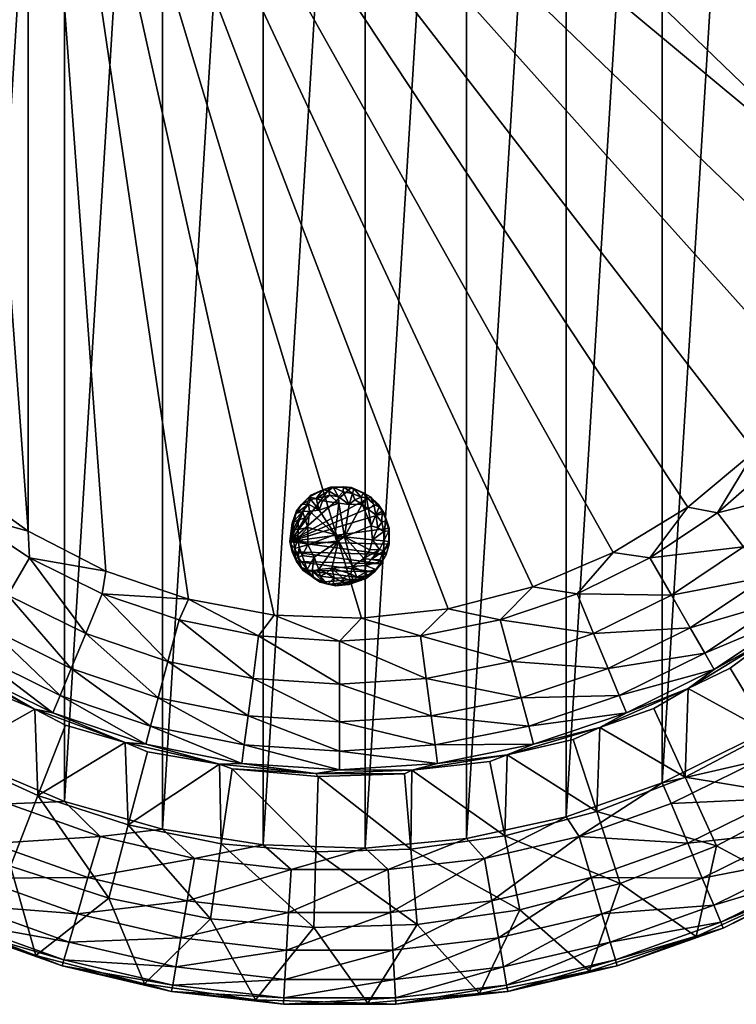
# Model space of a CAD drawing. Header units: millimetres. Extents: x -271 to 229, y -253 to 248.
# Tile 3 of 6: x -102 to 80, y -253 to -3. Entities that reach past the tile are written whole.
import ezdxf

# ---------------------------------------------------------------- set-up
doc = ezdxf.new("R2010")
doc.units = ezdxf.units.MM
doc.layers.get('0').update_dxf_attribs({"true_color": 0x5890e1})

msp = doc.modelspace()

# ---------------------------------------------------------------- meshes
at = {"color": 7, "true_color": 0xffffff}
mesh = msp.add_polyface(dxfattribs=at)
corners = [(-140.52, 146.88, 33.12), (-137.08, 148.28, 28.79), (-155.8, 131.86, 28.79), (-158.67, 130.39, 33.12), (-172.22, 113.14, 28.79), (-134.21, 144.53, 18.44), (-62.01, 149.56, 0.47), (-59.65, 144.29, 0.06), (-81.54, 142.93, 0.47), (-80.64, 137.13, 0.06), (-100.04, 133.81, 0.47), (-100.37, 126.99, 0.06), (-117.19, 122.35, 0.47), (-118.42, 114.08, 0.06), (-132.69, 108.75, 0.47), (-134.39, 98.68, 0.06), (-146.29, 93.25, 0.47), (-147.95, 81.12, 0.06), (-157.75, 76.1, 0.47), (-158.81, 61.77, 0.06), (-166.87, 57.6, 0.47), (-166.73, 41.05, 0.06), (-105.5, 143.27, 3.68), (-85.72, 153.02, 3.68), (-110.29, 151.56, 9.83), (-129.67, 138.61, 9.83), (-152.46, 128.52, 18.44), (-123.84, 131.01, 3.68), (-140.42, 116.48, 3.68), (-154.95, 99.9, 3.68), (-167.21, 81.56, 3.68), (-147.19, 123.25, 9.83), (-168.47, 110.27, 18.44), (-162.55, 105.73, 9.83), (-175.5, 86.35, 9.83), (-147, 142.44, 37.29), (-159.58, 156.96, 146.23), (-158.81, -67.23, 0.06), (-147.95, -86.58, 0.06), (-134.39, -104.14, 0.06), (-118.42, -119.54, 0.06), (-100.37, -132.45, 0.06), (120.73, -57.02, 0.06), (27.86, 141.1, 0.06), (-158.05, 157, 411.06), (-158.05, -162.46, 411.06), (-137.39, 172.6, 411.06), (-137.39, -178.06, 411.06), (-114.96, 185.55, 411.06), (-114.96, -191.01, 411.06), (-91.11, 195.64, 411.06), (-91.11, -201.1, 411.06), (-66.21, 202.73, 411.06), (-66.21, -208.19, 411.06), (-40.62, 206.7, 411.06), (-40.62, -212.16, 411.06), (-14.73, 207.5, 411.06)]
mesh.append_faces([[corners[k] for k in face] for face in [(0, 2, 3), (3, 35, 0), (44, 45, 46), (46, 47, 48), (48, 49, 50), (50, 51, 52), (52, 53, 54), (54, 55, 56)]], dxfattribs={"vtx0": -1, "vtx1": -1, "color": 7})
mesh.append_faces([[corners[k] for k in face] for face in [(0, 1, 2), (3, 2, 4), (1, 5, 2), (6, 7, 8), (8, 9, 10), (10, 11, 12), (12, 13, 14), (14, 15, 16), (16, 17, 18), (18, 19, 20), (10, 22, 8), (8, 22, 23), (24, 22, 25), (24, 25, 5), (5, 25, 26), (5, 26, 2), (2, 26, 4), (22, 10, 27), (27, 10, 12), (27, 12, 28), (28, 12, 14), (28, 14, 29), (29, 14, 16), (29, 16, 30), (30, 16, 18), (22, 27, 25), (25, 27, 31), (25, 31, 26), (26, 31, 32), (26, 32, 4), (31, 27, 28), (31, 28, 33), (33, 28, 29), (33, 29, 34), (31, 33, 32), (36, 35, 3)]], dxfattribs={"vtx0": -1, "vtx1": -1, "vtx2": -1, "color": 7})
mesh.append_faces([[corners[k] for k in face] for face in [(8, 7, 9), (10, 9, 11), (12, 11, 13), (14, 13, 15), (16, 15, 17), (18, 17, 19), (20, 19, 21), (37, 21, 19), (38, 19, 17), (39, 17, 15), (40, 15, 13), (41, 13, 11), (42, 11, 9), (43, 9, 7)]], dxfattribs={"vtx0": -1, "vtx2": -1, "color": 7})
mesh = msp.add_polyface(dxfattribs=at)
corners = [(-166.87, -63.06, 0.47), (-158.81, -67.23, 0.06), (-157.75, -81.56, 0.47), (-147.95, -86.58, 0.06), (-146.29, -98.71, 0.47), (-134.39, -104.14, 0.06), (-132.69, -114.21, 0.47), (-118.42, -119.54, 0.06), (-117.19, -127.81, 0.47), (-100.37, -132.45, 0.06), (-100.04, -139.27, 0.47), (-80.64, -142.59, 0.06), (-81.54, -148.39, 0.47), (-59.65, -149.75, 0.06), (-62.01, -155.02, 0.47), (-85.72, -158.48, 3.68), (-105.5, -148.73, 3.68), (-110.29, -157.02, 9.83), (-123.84, -136.48, 3.68), (-129.67, -144.07, 9.83), (-140.42, -121.94, 3.68), (-134.21, -149.99, 18.44), (-147.19, -128.71, 9.83), (-154.95, -105.36, 3.68), (-137.08, -153.74, 28.79), (-152.46, -133.98, 18.44), (-162.55, -111.19, 9.83), (-167.21, -87.02, 3.68), (-140.52, -152.34, 33.12), (-155.8, -137.32, 28.79), (-168.47, -115.73, 18.44), (-158.67, -135.85, 33.12), (-172.22, -118.61, 28.79), (-147, -147.91, 37.29), (-159.58, -162.42, 146.23), (-158.81, 61.77, 0.06), (-147.95, 81.12, 0.06), (-134.39, 98.68, 0.06), (-118.42, 114.08, 0.06), (-100.37, 126.99, 0.06), (-37.83, -153.78, 0.06), (-15.66, -154.59, 0.06), (6.39, -152.17, 0.06), (27.86, -146.56, 0.06), (-137.39, 172.6, 411.06), (-158.05, -162.46, 411.06), (-137.39, -178.06, 411.06), (-114.96, 185.55, 411.06), (-114.96, -191.01, 411.06), (-91.11, 195.64, 411.06), (-91.11, -201.1, 411.06), (-66.21, 202.73, 411.06), (-66.21, -208.19, 411.06), (-40.62, 206.7, 411.06), (-40.62, -212.16, 411.06), (-14.73, 207.5, 411.06), (-14.73, -212.96, 411.06)]
mesh.append_faces([[corners[k] for k in face] for face in [(28, 33, 31), (1, 35, 3), (3, 36, 5), (5, 37, 7), (7, 38, 9), (9, 39, 11), (11, 39, 13), (13, 39, 40), (40, 39, 41), (41, 39, 42), (42, 39, 43)]], dxfattribs={"vtx0": -1, "vtx1": -1, "color": 7})
mesh.append_faces([[corners[k] for k in face] for face in [(0, 1, 2), (2, 3, 4), (4, 5, 6), (6, 7, 8), (8, 9, 10), (10, 11, 12), (12, 13, 14), (12, 15, 10), (15, 16, 10), (10, 16, 8), (16, 17, 18), (16, 18, 8), (8, 18, 6), (17, 19, 18), (18, 19, 20), (18, 20, 6), (6, 20, 4), (19, 21, 22), (19, 22, 20), (20, 22, 23), (20, 23, 4), (4, 23, 2), (21, 24, 25), (21, 25, 22), (22, 25, 26), (22, 26, 23), (23, 26, 27), (23, 27, 2), (2, 27, 0), (24, 28, 29), (24, 29, 25), (25, 29, 30), (25, 30, 26), (29, 31, 32), (31, 33, 34)]], dxfattribs={"vtx0": -1, "vtx1": -1, "vtx2": -1, "color": 7})
mesh.append_faces([[corners[k] for k in face] for face in [(2, 1, 3), (4, 3, 5), (6, 5, 7), (8, 7, 9), (10, 9, 11), (12, 11, 13), (44, 45, 46), (47, 46, 48), (49, 48, 50), (51, 50, 52), (53, 52, 54), (55, 54, 56)]], dxfattribs={"vtx0": -1, "vtx2": -1, "color": 7})
mesh.append_faces([[corners[k] for k in face] for face in [(28, 31, 29)]], dxfattribs={"vtx1": -1, "vtx2": -1, "color": 7})
mesh = msp.add_polyface(dxfattribs=at)
corners = [(107.44, -144.39, 33.12), (113.39, -137.32, 28.79), (124.5, -126.77, 33.12), (129.8, -118.61, 28.79), (139.17, -107.12, 33.12), (91.79, -149.99, 18.44), (110.04, -133.98, 18.44), (63.08, -148.73, 3.68), (57.62, -139.27, 0.47), (81.42, -136.48, 3.68), (87.25, -144.07, 9.83), (104.77, -128.71, 9.83), (126.05, -115.73, 18.44), (48.28, -137.88, 0.06), (67.21, -126.32, 0.06), (74.77, -127.81, 0.47), (98, -121.94, 3.68), (120.13, -111.19, 9.83), (139.54, -95.54, 18.44), (84.27, -112.13, 0.06), (90.27, -114.21, 0.47), (112.54, -105.36, 3.68), (133.08, -91.81, 9.83), (99.07, -95.61, 0.06), (103.87, -98.71, 0.47), (124.79, -87.02, 3.68), (115.33, -81.56, 0.47), (111.31, -77.11, 0.06), (124.45, -63.06, 0.47), (120.73, -57.02, 0.06), (131.08, -43.54, 0.47), (127.12, -35.77, 0.06), (135.1, -23.31, 0.47), (130.35, -13.82, 0.06), (134.54, -67.24, 3.68), (112.67, -140.49, 37.29), (127.5, -124.33, 37.29), (142.37, -136.49, 146.23), (126.06, -154.26, 146.23), (27.86, -146.56, 0.06), (-100.37, 126.99, 0.06), (11.05, 205.11, 411.06), (-14.73, -212.96, 411.06), (11.05, -210.57, 411.06), (36.35, 199.57, 411.06), (36.35, -205.03, 411.06), (60.77, 190.96, 411.06), (60.77, -196.42, 411.06), (83.96, 179.42, 411.06), (83.96, -184.88, 411.06), (105.54, 165.12, 411.06), (105.54, -170.58, 411.06), (125.21, 148.27, 411.06), (125.21, -153.73, 411.06)]
mesh.append_faces([[corners[k] for k in face] for face in [(0, 1, 2), (2, 3, 4), (2, 35, 0), (4, 36, 2), (39, 40, 13), (13, 40, 14), (14, 40, 19), (19, 40, 23), (23, 40, 27), (27, 40, 29)]], dxfattribs={"vtx0": -1, "vtx1": -1, "color": 7})
mesh.append_faces([[corners[k] for k in face] for face in [(2, 1, 3), (5, 6, 1), (1, 6, 3), (7, 8, 9), (10, 9, 11), (10, 11, 6), (6, 11, 12), (6, 12, 3), (8, 14, 15), (8, 15, 9), (9, 15, 16), (9, 16, 11), (11, 16, 17), (11, 17, 12), (12, 17, 18), (15, 19, 20), (15, 20, 16), (16, 20, 21), (16, 21, 17), (17, 21, 22), (17, 22, 18), (20, 23, 24), (20, 24, 21), (21, 24, 25), (21, 25, 22), (24, 23, 26), (26, 27, 28), (28, 29, 30), (30, 31, 32), (28, 34, 26), (26, 34, 25), (26, 25, 24), (2, 36, 37), (2, 37, 38), (38, 35, 2)]], dxfattribs={"vtx0": -1, "vtx1": -1, "vtx2": -1, "color": 7})
mesh.append_faces([[corners[k] for k in face] for face in [(26, 23, 27), (28, 27, 29), (30, 29, 31), (32, 31, 33), (41, 42, 43), (44, 43, 45), (46, 45, 47), (48, 47, 49), (50, 49, 51), (52, 51, 53)]], dxfattribs={"vtx0": -1, "vtx2": -1, "color": 7})
mesh.append_faces([[corners[k] for k in face] for face in [(13, 14, 8), (14, 19, 15), (19, 23, 20)]], dxfattribs={"vtx1": -1, "vtx2": -1, "color": 7})
mesh = msp.add_polyface(dxfattribs=at)
corners = [(124.5, 121.31, 33.12), (113.39, 131.86, 28.79), (107.44, 138.93, 33.12), (94.67, 148.28, 28.79), (124.45, 57.6, 0.47), (111.31, 71.64, 0.06), (115.33, 76.1, 0.47), (99.07, 90.15, 0.06), (103.87, 93.25, 0.47), (90.27, 108.75, 0.47), (98, 116.48, 3.68), (81.42, 131.01, 3.68), (87.25, 138.61, 9.83), (67.87, 151.56, 9.83), (84.27, 106.67, 0.06), (74.77, 122.35, 0.47), (63.08, 143.27, 3.68), (67.21, 120.86, 0.06), (57.62, 133.81, 0.47), (43.3, 153.02, 3.68), (48.28, 132.42, 0.06), (39.12, 142.93, 0.47), (27.86, 141.1, 0.06), (19.6, 149.56, 0.47), (6.39, 146.71, 0.06), (124.79, 81.56, 3.68), (112.54, 99.9, 3.68), (120.13, 105.73, 9.83), (104.77, 123.25, 9.83), (110.04, 128.52, 18.44), (91.79, 144.53, 18.44), (71.6, 158.02, 18.44), (126.05, 110.27, 18.44), (112.67, 135.03, 37.29), (126.06, 148.8, 146.23), (120.73, -57.02, 0.06), (-80.64, 137.13, 0.06), (127.12, -35.77, 0.06), (130.35, -13.82, 0.06), (130.35, 8.36, 0.06), (127.12, 30.31, 0.06), (120.73, 51.56, 0.06), (-59.65, 144.29, 0.06), (-14.73, 207.5, 411.06), (-14.73, -212.96, 411.06), (11.05, 205.11, 411.06), (11.05, -210.57, 411.06), (36.35, 199.57, 411.06), (36.35, -205.03, 411.06), (60.77, 190.96, 411.06), (60.77, -196.42, 411.06), (83.96, 179.42, 411.06), (83.96, -184.88, 411.06), (105.54, 165.12, 411.06), (105.54, -170.58, 411.06), (125.21, 148.27, 411.06)]
mesh.append_faces([[corners[k] for k in face] for face in [(0, 1, 2), (2, 33, 0), (35, 36, 37), (37, 36, 38), (38, 36, 39), (39, 36, 40), (40, 36, 41), (41, 36, 5), (5, 36, 7), (7, 36, 14), (14, 36, 17), (17, 36, 20), (20, 36, 22), (22, 42, 24), (43, 44, 45), (45, 46, 47), (47, 48, 49), (49, 50, 51), (51, 52, 53), (53, 54, 55)]], dxfattribs={"vtx0": -1, "vtx1": -1, "color": 7})
mesh.append_faces([[corners[k] for k in face] for face in [(2, 1, 3), (4, 5, 6), (6, 7, 8), (8, 7, 9), (8, 9, 10), (10, 9, 11), (10, 11, 12), (12, 11, 13), (9, 14, 15), (9, 15, 11), (11, 15, 16), (11, 16, 13), (15, 17, 18), (15, 18, 16), (16, 18, 19), (18, 20, 21), (18, 21, 19), (21, 22, 23), (25, 6, 26), (26, 6, 8), (26, 8, 10), (27, 26, 28), (28, 26, 10), (28, 10, 12), (29, 27, 28), (29, 28, 30), (30, 28, 12), (30, 12, 31), (1, 32, 29), (1, 29, 3), (3, 29, 30), (34, 33, 2)]], dxfattribs={"vtx0": -1, "vtx1": -1, "vtx2": -1, "color": 7})
mesh.append_faces([[corners[k] for k in face] for face in [(6, 5, 7)]], dxfattribs={"vtx0": -1, "vtx2": -1, "color": 7})
mesh.append_faces([[corners[k] for k in face] for face in [(7, 14, 9), (14, 17, 15), (17, 20, 18), (20, 22, 21), (22, 24, 23)]], dxfattribs={"vtx1": -1, "vtx2": -1, "color": 7})
at = {"color": 18, "true_color": 0x050505}
mesh = msp.add_polyface(dxfattribs=at)
corners = [(-14.17, -143.75, -3.8), (-15.73, -123.83, -5.1), (-29.47, -142.21, -4.5), (-30.63, -127.47, -5.1), (-8.74, -132.39, -3.05), (-21.47, -123.76, -5.99), (-22.63, -144.31, -5.61), (-32.9, -131.84, -4.5), (-22.39, -133.32, -6.35), (-12.01, -128.3, -5.61), (-13.21, -139.67, -5.99), (-31.72, -139.18, -4.5), (-28.95, -123.86, -3.05), (-11.07, -137.08, -5.61), (-33.84, -135.07, 0), (-16.81, -144.14, -5.1), (-9.38, -138.35, 0), (-25.37, -145.25, -3.8), (-17.59, -121.72, -3.05), (-22.87, -121.3, -3.05), (-31.51, -136.53, -5.61), (-9.96, -132.52, -5.1), (-10.41, -127.36, -3.05), (-32.33, -127.94, -3.05), (-31.75, -132.02, -5.61), (-23.74, -123.35, -5.61), (-13.88, -126.96, -5.99), (-26.5, -142.17, -5.99), (-30.54, -142.34, 0), (-27.21, -124.14, -5.1), (-14.47, -144.49, 0), (-11.01, -139.73, -4.5), (-8.67, -131.7, 0), (-17.79, -145.06, -4.5), (-26.15, -145.42, 0), (-33.03, -134.35, -4.5), (-26.4, -127.11, -6.35), (-22.84, -145.87, -3.8), (-13.37, -123.73, 0), (-12.51, -125.69, -4.5), (-9.96, -134.92, -5.1), (-20.21, -121.22, -3.05), (-29.32, -135.93, -6.35), (-28.19, -142.62, -5.1), (-21.43, -125.32, -6.35), (-29.1, -125.62, -5.1), (-23.2, -141.88, -6.35), (-12, -142.23, -3.05), (-17.94, -122.89, -5.1), (-33.31, -130.42, -3.05), (-9.31, -129.78, -3.05), (-30.86, -125.72, -3.05), (-24.02, -122.22, -4.5), (-26.16, -143.89, -5.1), (-13.23, -131.08, -6.35), (-17.94, -141.46, -6.35), (-19.98, -133.93, -6.35), (-21.21, -133.72, -3.6), (-30.69, -138.65, -5.61), (-9.97, -137.44, -4.5), (-15.04, -139.42, -6.35), (-12.86, -134.62, -6.35), (-18.2, -121.39, 0), (-18.78, -125.68, -6.35), (-27.68, -139.09, -6.35), (-18.89, -146.04, -3.05), (-23.56, -121.24, 0), (-29.32, -131.51, -6.35), (-9.94, -127.87, 0), (-28.51, -123.33, 0), (-10.63, -140.74, 0), (-30.86, -141.72, -3.05), (-32.15, -127.28, 0), (-15.48, -125.57, -5.99), (-20.36, -144.37, -5.61), (-31.74, -129.6, -5.1), (-22.22, -146.38, 0), (-27.86, -144.35, -3.05), (-28.88, -127.36, -5.99), (-14.64, -141.22, -5.99), (-10.47, -130.17, -5.1), (-33.27, -137.71, 0), (-22.2, -134.49, -4.35), (-15.13, -122.76, -3.05), (-8.74, -135.06, -3.05), (-14.71, -142.98, -5.1), (-20.31, -122.45, -5.1), (-28.52, -124.41, -4.5), (-31.87, -134.29, -5.61), (-32.33, -139.5, -3.05), (-11.15, -126.25, -3.05), (-12.35, -142.82, 0), (-32.15, -140.17, 0), (-32.63, -136.84, -4.5), (-8.67, -135.74, 0), (-18.33, -143.27, -5.99), (-11.43, -125.62, 0), (-10.41, -140.09, -3.05), (-11.47, -131.62, -5.99), (-25.57, -124.76, -5.99), (-24.18, -145.9, -3.05), (-20.26, -145.53, -4.5), (-24.59, -143.1, -5.99), (-30.06, -129.13, -5.99), (-21.52, -134.93, -6.35), (-25.46, -121.93, -3.05), (-17.33, -124.54, -5.99), (-33.59, -135.72, -3.05), (-14.4, -124.03, -4.5), (-13.56, -137.19, -6.35)]
mesh.append_faces([[corners[k] for k in face] for face in [(104, 55, 46), (96, 14, 68), (70, 81, 92), (8, 42, 67), (32, 14, 94), (61, 109, 56), (54, 61, 56), (66, 14, 62), (104, 46, 27), (30, 28, 34), (69, 14, 66), (8, 67, 78), (36, 44, 8), (56, 63, 73), (56, 73, 54), (62, 14, 38), (70, 92, 91), (56, 60, 55), (104, 64, 42), (28, 71, 34), (72, 14, 69), (99, 36, 29), (94, 59, 84), (21, 80, 50), (72, 49, 14), (81, 107, 89), (55, 79, 85), (76, 65, 30), (70, 47, 97), (16, 97, 59), (76, 37, 65), (46, 102, 27), (48, 86, 41), (38, 39, 83), (44, 36, 99), (41, 86, 19), (107, 93, 89), (11, 58, 2), (109, 61, 13), (40, 84, 59), (39, 90, 9), (50, 80, 22), (23, 3, 49), (45, 3, 23), (14, 7, 107), (75, 103, 24), (66, 105, 69), (52, 19, 5), (83, 39, 108), (73, 63, 106), (43, 27, 53), (58, 64, 2), (81, 89, 92), (92, 89, 71), (12, 105, 29), (51, 12, 87), (30, 33, 0), (91, 47, 70), (47, 79, 97), (10, 59, 31), (68, 50, 22), (94, 84, 32), (74, 95, 33), (0, 33, 15), (76, 100, 37), (34, 77, 17), (35, 88, 93), (7, 24, 35), (103, 78, 67), (45, 78, 3), (101, 37, 6), (100, 6, 37), (68, 22, 96), (38, 90, 39), (26, 39, 9), (108, 39, 26), (98, 61, 54), (40, 21, 4), (38, 83, 62), (18, 48, 41), (88, 42, 20), (42, 64, 58), (2, 64, 43), (34, 71, 77), (48, 63, 86), (25, 5, 44), (87, 12, 29), (29, 36, 87), (74, 46, 95), (6, 102, 46), (85, 79, 47), (30, 0, 47), (1, 48, 18), (73, 106, 1), (49, 3, 75), (14, 49, 7), (4, 21, 50), (32, 4, 50), (51, 45, 23), (69, 51, 72), (29, 52, 25), (25, 52, 5), (43, 53, 17), (53, 6, 100), (9, 98, 54), (26, 9, 54), (46, 55, 95), (15, 55, 85), (56, 55, 104), (8, 44, 56), (56, 57, 8), (104, 82, 56), (11, 20, 58), (20, 42, 58), (40, 59, 13), (13, 59, 10), (60, 79, 55), (13, 10, 60), (40, 61, 21), (13, 61, 40), (62, 41, 19), (62, 18, 41), (44, 63, 56), (44, 5, 63), (64, 27, 43), (27, 64, 104), (30, 65, 33), (33, 101, 74), (66, 19, 105), (62, 19, 66), (42, 88, 67), (24, 103, 67), (32, 50, 68), (68, 14, 32), (69, 105, 12), (69, 12, 51), (16, 81, 70), (70, 97, 16), (71, 11, 2), (71, 2, 77), (72, 51, 23), (72, 23, 49), (54, 73, 26), (26, 73, 108), (74, 6, 46), (74, 101, 6), (75, 7, 49), (24, 7, 75), (34, 100, 76), (30, 34, 76), (77, 43, 17), (2, 43, 77), (8, 78, 36), (36, 78, 45), (10, 97, 79), (10, 79, 60), (9, 80, 98), (9, 22, 80), (14, 107, 81), (16, 14, 81), (8, 57, 82), (56, 82, 57), (62, 83, 18), (18, 83, 1), (32, 84, 4), (84, 40, 4), (15, 85, 0), (0, 85, 47), (5, 86, 63), (5, 19, 86), (87, 45, 51), (87, 36, 45), (35, 24, 88), (67, 88, 24), (89, 11, 71), (89, 93, 11), (96, 22, 90), (90, 22, 9), (30, 47, 91), (91, 28, 30), (91, 92, 28), (92, 71, 28), (93, 88, 20), (93, 20, 11), (94, 14, 16), (16, 59, 94), (95, 55, 15), (33, 95, 15), (38, 14, 96), (96, 90, 38), (10, 31, 97), (31, 59, 97), (21, 98, 80), (61, 98, 21), (25, 44, 99), (29, 25, 99), (17, 53, 100), (34, 17, 100), (33, 65, 101), (65, 37, 101), (27, 102, 53), (6, 53, 102), (75, 3, 103), (3, 78, 103), (8, 82, 104), (104, 42, 8), (29, 105, 52), (19, 52, 105), (106, 63, 48), (1, 106, 48), (107, 35, 93), (7, 35, 107), (1, 83, 108), (108, 73, 1), (109, 13, 60), (56, 109, 60)]], dxfattribs={"color": 18})
at = {"color": 7, "true_color": 0xffffff}
mesh = msp.add_polyface(dxfattribs=at)
corners = [(67.3, -172.39, 33.12), (51.63, -178.59, 28.79), (73.96, -167.57, 28.79), (88.27, -159.68, 33.12), (94.67, -153.74, 28.79), (107.44, -144.39, 33.12), (113.39, -137.32, 28.79), (49.82, -174.22, 18.44), (71.6, -163.48, 18.44), (46.97, -167.33, 9.83), (67.87, -157.02, 9.83), (91.79, -149.99, 18.44), (63.08, -148.73, 3.68), (87.25, -144.07, 9.83), (110.04, -133.98, 18.44), (81.42, -136.48, 3.68), (69.39, -235.44, 364.12), (50.02, -221.96, 255.18), (74.55, -212.41, 255.18), (95.33, -223.59, 364.12), (97.83, -200.13, 255.18), (119.74, -208.87, 364.12), (44.09, -203.69, 146.23), (66.57, -194.94, 146.23), (77.99, -167.23, 37.29), (87.91, -183.68, 146.23), (96.09, -154.85, 37.29), (107.82, -170.06, 146.23), (119.55, -185.27, 255.18), (58.59, -177.47, 37.29), (101.89, -220.7, 371.06), (76.25, -233.31, 371.06), (49.32, -242.92, 371.06), (105.77, -177.5, 410.66), (105.54, -170.58, 411.06), (83.96, -184.88, 411.06), (85.02, -190.83, 410.66), (60.77, -196.42, 411.06), (62.98, -201.67, 410.66), (67.22, -211.74, 407.45), (42.73, -220.48, 407.45), (70.93, -220.57, 401.29), (45.43, -229.67, 401.29), (73.82, -227.44, 392.69), (47.53, -236.83, 392.69), (75.64, -231.81, 382.33), (48.86, -241.37, 382.33), (101.09, -219.29, 382.33), (98.76, -215.17, 392.69), (95.1, -208.68, 401.29), (90.39, -200.34, 407.45), (117.82, -194.08, 401.29), (112.19, -186.33, 407.45)]
mesh.append_faces([[corners[k] for k in face] for face in [(0, 2, 3), (3, 4, 5), (16, 18, 19), (19, 20, 21), (3, 24, 0), (5, 26, 3), (19, 31, 16)]], dxfattribs={"vtx0": -1, "vtx1": -1, "color": 7})
mesh.append_faces([[corners[k] for k in face] for face in [(0, 1, 2), (3, 2, 4), (5, 4, 6), (7, 8, 2), (2, 8, 4), (9, 10, 8), (8, 10, 11), (8, 11, 4), (4, 11, 6), (10, 12, 13), (10, 13, 11), (11, 13, 14), (12, 15, 13), (16, 17, 18), (19, 18, 20), (22, 23, 18), (0, 24, 25), (0, 25, 23), (23, 25, 20), (23, 20, 18), (3, 26, 27), (3, 27, 25), (25, 27, 28), (25, 28, 20), (27, 26, 5), (25, 24, 3), (23, 29, 0), (19, 30, 31), (16, 31, 32), (33, 35, 36), (36, 37, 38), (39, 40, 41), (41, 42, 43), (43, 44, 45), (45, 46, 31), (31, 30, 45), (45, 30, 47), (45, 47, 43), (43, 47, 48), (43, 48, 41), (41, 48, 49), (41, 49, 39), (39, 49, 50), (39, 50, 38), (38, 50, 36), (49, 48, 51), (33, 36, 50), (50, 49, 52), (52, 33, 50)]], dxfattribs={"vtx0": -1, "vtx1": -1, "vtx2": -1, "color": 7})
mesh.append_faces([[corners[k] for k in face] for face in [(33, 34, 35), (36, 35, 37)]], dxfattribs={"vtx0": -1, "vtx2": -1, "color": 7})
mesh = msp.add_polyface(dxfattribs=at)
corners = [(-21.21, -180.89, 9.83), (-21.21, -171.31, 3.68), (2.05, -179.37, 9.83), (3.02, -186.76, 18.44), (26.83, -182.02, 18.44), (28.06, -186.59, 28.79), (51.63, -178.59, 28.79), (44.88, -182.31, 33.12), (67.3, -172.39, 33.12), (-21.21, -160.39, 0.47), (0.79, -169.87, 3.68), (24.9, -174.82, 9.83), (49.82, -174.22, 18.44), (73.96, -167.57, 28.79), (-15.66, -154.59, 0.06), (-0.63, -159.04, 0.47), (22.42, -165.57, 3.68), (46.97, -167.33, 9.83), (71.6, -163.48, 18.44), (6.39, -152.17, 0.06), (19.6, -155.02, 0.47), (43.3, -158.48, 3.68), (67.87, -157.02, 9.83), (27.86, -146.56, 0.06), (39.12, -148.39, 0.47), (63.08, -148.73, 3.68), (48.28, -137.88, 0.06), (57.62, -139.27, 0.47), (21.37, -189.29, 33.12), (3.64, -191.45, 28.79), (-21.21, -188.35, 18.44), (-2.83, -193.2, 33.12), (-21.21, -193.08, 28.79), (-27.34, -193.99, 33.12), (-4.77, -194.12, 37.29), (16.94, -191, 37.29), (20.75, -209.83, 146.23), (38.15, -185.42, 37.29), (44.09, -203.69, 146.23), (58.59, -177.47, 37.29), (66.57, -194.94, 146.23), (-26.69, -194.75, 37.29), (-3.13, -213.26, 146.23), (62.98, -201.67, 410.66), (60.77, -196.42, 411.06), (39.65, -210, 410.66)]
mesh.append_faces([[corners[k] for k in face] for face in [(7, 6, 8), (31, 34, 33), (28, 35, 31), (7, 37, 28), (8, 39, 7)]], dxfattribs={"vtx0": -1, "vtx1": -1, "color": 7})
mesh.append_faces([[corners[k] for k in face] for face in [(0, 1, 2), (0, 2, 3), (3, 2, 4), (3, 4, 5), (5, 4, 6), (5, 6, 7), (1, 9, 10), (1, 10, 2), (2, 10, 11), (2, 11, 4), (4, 11, 12), (4, 12, 6), (6, 12, 13), (9, 14, 15), (9, 15, 10), (10, 15, 16), (10, 16, 11), (11, 16, 17), (11, 17, 12), (12, 17, 18), (15, 19, 20), (15, 20, 16), (16, 20, 21), (16, 21, 17), (17, 21, 22), (20, 23, 24), (20, 24, 21), (21, 24, 25), (21, 25, 22), (24, 26, 27), (24, 27, 25), (5, 28, 29), (5, 29, 3), (3, 29, 30), (3, 30, 0), (29, 31, 32), (29, 32, 30), (31, 35, 36), (28, 37, 38), (28, 38, 36), (7, 39, 40), (7, 40, 38), (38, 37, 7), (36, 35, 28), (41, 34, 42), (42, 34, 31), (43, 44, 45)]], dxfattribs={"vtx0": -1, "vtx1": -1, "vtx2": -1, "color": 7})
mesh.append_faces([[corners[k] for k in face] for face in [(14, 19, 15), (19, 23, 20), (23, 26, 24), (7, 28, 5), (28, 31, 29), (31, 33, 32)]], dxfattribs={"vtx1": -1, "vtx2": -1, "color": 7})
mesh = msp.add_polyface(dxfattribs=at)
corners = [(-62.01, -155.02, 0.47), (-59.65, -149.75, 0.06), (-41.79, -159.04, 0.47), (-43.21, -169.87, 3.68), (-21.21, -171.31, 3.68), (-21.21, -180.89, 9.83), (-37.83, -153.78, 0.06), (-21.21, -160.39, 0.47), (-15.66, -154.59, 0.06), (-21.21, -188.35, 18.44), (-44.46, -179.37, 9.83), (-64.84, -165.57, 3.68), (-81.54, -148.39, 0.47), (-45.44, -186.76, 18.44), (-67.32, -174.82, 9.83), (-85.72, -158.48, 3.68), (-69.25, -182.02, 18.44), (-89.39, -167.33, 9.83), (-105.5, -148.73, 3.68), (-70.47, -186.59, 28.79), (-92.24, -174.22, 18.44), (-110.29, -157.02, 9.83), (-75.66, -186.18, 33.12), (-94.05, -178.59, 28.79), (-114.02, -163.48, 18.44), (-129.67, -144.07, 9.83), (-98.67, -177.71, 33.12), (-116.38, -167.57, 28.79), (-134.21, -149.99, 18.44), (-120.41, -166.37, 33.12), (-137.08, -153.74, 28.79), (-140.52, -152.34, 33.12), (-129.64, -161.3, 37.29), (-140.48, -177.16, 146.23), (-159.58, -162.42, 146.23), (-151.32, -193.01, 255.18), (-172.16, -176.94, 255.18), (-110.85, -172.62, 37.29), (-119.82, -189.61, 146.23), (-90.9, -181.74, 37.29), (-147, -147.91, 37.29), (-127.43, -190.83, 410.66), (-137.39, -178.06, 411.06), (-148.18, -177.5, 410.66), (-154.61, -186.33, 407.45), (-174.66, -169.93, 407.45), (-158.05, -162.46, 411.06), (-167.28, -161.88, 410.66)]
mesh.append_faces([[corners[k] for k in face] for face in [(29, 32, 31), (26, 37, 29), (22, 39, 26)]], dxfattribs={"vtx0": -1, "vtx1": -1, "color": 7})
mesh.append_faces([[corners[k] for k in face] for face in [(0, 1, 2), (0, 2, 3), (3, 2, 4), (3, 4, 5), (2, 6, 7), (2, 7, 4), (5, 9, 10), (5, 10, 3), (3, 10, 11), (3, 11, 0), (0, 11, 12), (9, 13, 10), (10, 13, 14), (10, 14, 11), (11, 14, 15), (11, 15, 12), (13, 16, 14), (14, 16, 17), (14, 17, 15), (15, 17, 18), (16, 19, 20), (16, 20, 17), (17, 20, 21), (17, 21, 18), (19, 22, 23), (19, 23, 20), (20, 23, 24), (20, 24, 21), (21, 24, 25), (23, 26, 27), (23, 27, 24), (24, 27, 28), (24, 28, 25), (27, 29, 30), (27, 30, 28), (31, 32, 33), (31, 33, 34), (34, 33, 35), (34, 35, 36), (29, 37, 38), (29, 38, 33), (38, 37, 26), (33, 32, 29), (34, 40, 31), (41, 42, 43), (41, 43, 44), (44, 43, 45), (43, 46, 47), (43, 47, 45)]], dxfattribs={"vtx0": -1, "vtx1": -1, "vtx2": -1, "color": 7})
mesh.append_faces([[corners[k] for k in face] for face in [(1, 6, 2), (6, 8, 7), (22, 26, 23), (26, 29, 27), (29, 31, 30), (42, 46, 43)]], dxfattribs={"vtx1": -1, "vtx2": -1, "color": 7})
mesh = msp.add_polyface(dxfattribs=at)
corners = [(-173.7, -200.49, 364.12), (-151.32, -193.01, 255.18), (-150.17, -216.58, 364.12), (-128.78, -206.6, 255.18), (-124.95, -229.89, 364.12), (-104.84, -217.54, 255.18), (-98.38, -240.23, 364.12), (-79.81, -225.67, 255.18), (-70.8, -247.48, 364.12), (-140.48, -177.16, 146.23), (-119.82, -189.61, 146.23), (-98.67, -177.71, 33.12), (-90.9, -181.74, 37.29), (-97.87, -199.64, 146.23), (-75.66, -186.18, 33.12), (-74.93, -207.09, 146.23), (-91.74, -242.92, 371.06), (-118.66, -233.31, 371.06), (-144.3, -220.7, 371.06), (-168.35, -205.25, 371.06), (-63.62, -247.8, 382.33), (-91.28, -241.37, 382.33), (-62.81, -243.14, 392.69), (-89.95, -236.83, 392.69), (-118.02, -231.82, 382.33), (-87.85, -229.67, 401.29), (-116.18, -227.47, 392.69), (-143.51, -219.29, 382.33), (-85.15, -220.48, 407.45), (-113.28, -220.6, 401.29), (-141.18, -215.17, 392.69), (-167.4, -203.94, 382.33), (-82.07, -210, 410.66), (-109.55, -211.78, 407.45), (-137.52, -208.68, 401.29), (-164.62, -200.11, 392.69), (-91.11, -201.1, 411.06), (-105.3, -201.71, 410.66), (-132.81, -200.34, 407.45), (-160.23, -194.08, 401.29), (-114.96, -191.01, 411.06), (-127.43, -190.83, 410.66), (-154.61, -186.33, 407.45), (-137.39, -178.06, 411.06)]
mesh.append_faces([[corners[k] for k in face] for face in [(0, 1, 2), (2, 3, 4), (4, 5, 6), (6, 7, 8), (8, 16, 6), (6, 17, 4), (4, 18, 2)]], dxfattribs={"vtx0": -1, "vtx1": -1, "color": 7})
mesh.append_faces([[corners[k] for k in face] for face in [(2, 1, 3), (4, 3, 5), (6, 5, 7), (9, 10, 3), (9, 3, 1), (11, 12, 13), (11, 13, 10), (10, 13, 5), (10, 5, 3), (14, 15, 13), (13, 15, 7), (13, 7, 5), (13, 12, 14), (6, 16, 17), (4, 17, 18), (2, 18, 19), (20, 21, 16), (16, 21, 17), (22, 23, 21), (21, 23, 24), (21, 24, 17), (17, 24, 18), (23, 25, 26), (23, 26, 24), (24, 26, 27), (24, 27, 18), (18, 27, 19), (25, 28, 29), (25, 29, 26), (26, 29, 30), (26, 30, 27), (27, 30, 31), (27, 31, 19), (28, 32, 33), (28, 33, 29), (29, 33, 34), (29, 34, 30), (30, 34, 35), (30, 35, 31), (32, 36, 37), (32, 37, 33), (33, 37, 38), (33, 38, 34), (34, 38, 39), (34, 39, 35), (37, 40, 41), (37, 41, 38), (38, 41, 42), (38, 42, 39)]], dxfattribs={"vtx0": -1, "vtx1": -1, "vtx2": -1, "color": 7})
mesh.append_faces([[corners[k] for k in face] for face in [(36, 40, 37), (40, 43, 41)]], dxfattribs={"vtx1": -1, "vtx2": -1, "color": 7})
mesh = msp.add_polyface(dxfattribs=at)
corners = [(-21.21, -188.35, 18.44), (-21.21, -193.08, 28.79), (-45.44, -186.76, 18.44), (-27.34, -193.99, 33.12), (-46.05, -191.45, 28.79), (-69.25, -182.02, 18.44), (-51.75, -191.64, 33.12), (-70.47, -186.59, 28.79), (-75.66, -186.18, 33.12), (-70.8, -247.48, 364.12), (-79.81, -225.67, 255.18), (-54.01, -230.9, 255.18), (-42.58, -251.54, 364.12), (-27.79, -233.15, 255.18), (-14.08, -252.35, 364.12), (-70.04, -188.51, 37.29), (-74.93, -207.09, 146.23), (-48.55, -192.87, 37.29), (-51.28, -211.88, 146.23), (-4.77, -194.12, 37.29), (-26.69, -194.75, 37.29), (-27.24, -213.95, 146.23), (-35.5, -252.65, 371.06), (-63.9, -249.39, 371.06), (-91.74, -242.92, 371.06), (-7.71, -238.87, 401.29), (-34.71, -238.87, 401.29), (-35.14, -246.31, 392.69), (-62.81, -243.14, 392.69), (-63.62, -247.8, 382.33), (-91.28, -241.37, 382.33), (-8.25, -229.31, 407.45), (-34.17, -229.31, 407.45), (-61.54, -235.79, 401.29), (-89.95, -236.83, 392.69), (-8.88, -218.4, 410.66), (-33.54, -218.4, 410.66), (-59.91, -226.35, 407.45), (-87.85, -229.67, 401.29), (-14.73, -212.96, 411.06), (-40.62, -212.16, 411.06), (-58.05, -215.59, 410.66), (-85.15, -220.48, 407.45), (-66.21, -208.19, 411.06), (-82.07, -210, 410.66), (-91.11, -201.1, 411.06), (-35.41, -251.03, 382.33), (-7.28, -246.31, 392.69), (-7.01, -251.03, 382.33)]
mesh.append_faces([[corners[k] for k in face] for face in [(9, 11, 12), (12, 13, 14), (6, 15, 8), (3, 17, 6), (14, 22, 12), (12, 23, 9)]], dxfattribs={"vtx0": -1, "vtx1": -1, "color": 7})
mesh.append_faces([[corners[k] for k in face] for face in [(0, 1, 2), (1, 3, 4), (1, 4, 2), (2, 4, 5), (4, 6, 7), (4, 7, 5), (9, 10, 11), (12, 11, 13), (8, 15, 16), (6, 17, 18), (6, 18, 16), (16, 18, 11), (16, 11, 10), (3, 19, 20), (3, 20, 17), (17, 20, 21), (17, 21, 18), (18, 21, 13), (18, 13, 11), (16, 15, 6), (12, 22, 23), (9, 23, 24), (25, 26, 27), (27, 26, 28), (27, 28, 29), (29, 28, 30), (31, 32, 26), (26, 32, 33), (26, 33, 28), (28, 33, 34), (35, 36, 32), (32, 36, 37), (32, 37, 33), (33, 37, 38), (33, 38, 34), (36, 40, 41), (36, 41, 37), (37, 41, 42), (37, 42, 38), (41, 43, 44), (41, 44, 42), (24, 23, 29), (29, 23, 46), (29, 46, 27), (27, 46, 47), (23, 22, 46), (46, 22, 48)]], dxfattribs={"vtx0": -1, "vtx1": -1, "vtx2": -1, "color": 7})
mesh.append_faces([[corners[k] for k in face] for face in [(3, 6, 4), (6, 8, 7), (39, 40, 36), (40, 43, 41), (43, 45, 44)]], dxfattribs={"vtx1": -1, "vtx2": -1, "color": 7})
mesh = msp.add_polyface(dxfattribs=at)
corners = [(-14.08, -252.35, 364.12), (-27.79, -233.15, 255.18), (-1.48, -232.4, 255.18), (14.33, -249.91, 364.12), (24.57, -228.65, 255.18), (42.27, -244.25, 364.12), (50.02, -221.96, 255.18), (69.39, -235.44, 364.12), (-2.83, -193.2, 33.12), (20.75, -209.83, 146.23), (-3.13, -213.26, 146.23), (44.09, -203.69, 146.23), (74.55, -212.41, 255.18), (-27.24, -213.95, 146.23), (-26.69, -194.75, 37.29), (49.32, -242.92, 371.06), (21.48, -249.39, 371.06), (-6.92, -252.65, 371.06), (-35.5, -252.65, 371.06), (62.98, -201.67, 410.66), (39.65, -210, 410.66), (67.22, -211.74, 407.45), (42.73, -220.48, 407.45), (70.93, -220.57, 401.29), (45.43, -229.67, 401.29), (73.82, -227.44, 392.69), (47.53, -236.83, 392.69), (75.64, -231.81, 382.33), (48.86, -241.37, 382.33), (76.25, -233.31, 371.06), (60.77, -196.42, 411.06), (36.35, -205.03, 411.06), (15.63, -215.59, 410.66), (17.49, -226.35, 407.45), (-8.25, -229.31, 407.45), (-7.71, -238.87, 401.29), (-34.71, -238.87, 401.29), (11.05, -210.57, 411.06), (-8.88, -218.4, 410.66), (-34.17, -229.31, 407.45), (-14.73, -212.96, 411.06), (-33.54, -218.4, 410.66), (-35.14, -246.31, 392.69), (-7.28, -246.31, 392.69), (19.12, -235.79, 401.29), (-35.41, -251.03, 382.33), (-7.01, -251.03, 382.33), (20.39, -243.14, 392.69), (21.2, -247.8, 382.33)]
mesh.append_faces([[corners[k] for k in face] for face in [(0, 2, 3), (3, 4, 5), (5, 6, 7), (7, 15, 5), (5, 16, 3), (3, 17, 0)]], dxfattribs={"vtx0": -1, "vtx1": -1, "color": 7})
mesh.append_faces([[corners[k] for k in face] for face in [(0, 1, 2), (3, 2, 4), (5, 4, 6), (8, 9, 10), (10, 9, 4), (10, 4, 2), (9, 11, 6), (9, 6, 4), (11, 12, 6), (1, 13, 2), (2, 13, 10), (13, 14, 10), (5, 15, 16), (3, 16, 17), (0, 17, 18), (19, 20, 21), (21, 20, 22), (23, 22, 24), (25, 24, 26), (27, 26, 28), (29, 28, 15), (20, 31, 32), (20, 32, 33), (33, 32, 34), (33, 34, 35), (35, 34, 36), (32, 37, 38), (32, 38, 34), (34, 38, 39), (38, 40, 41), (42, 43, 35), (35, 43, 44), (35, 44, 33), (33, 44, 22), (33, 22, 20), (45, 46, 43), (43, 46, 47), (43, 47, 44), (44, 47, 24), (44, 24, 22), (18, 17, 46), (46, 17, 48), (46, 48, 47), (47, 48, 26), (47, 26, 24), (17, 16, 48), (48, 16, 28), (48, 28, 26), (15, 28, 16)]], dxfattribs={"vtx0": -1, "vtx1": -1, "vtx2": -1, "color": 7})
mesh.append_faces([[corners[k] for k in face] for face in [(30, 31, 20), (31, 37, 32), (37, 40, 38)]], dxfattribs={"vtx1": -1, "vtx2": -1, "color": 7})

doc.saveas('drawing.dxf')
